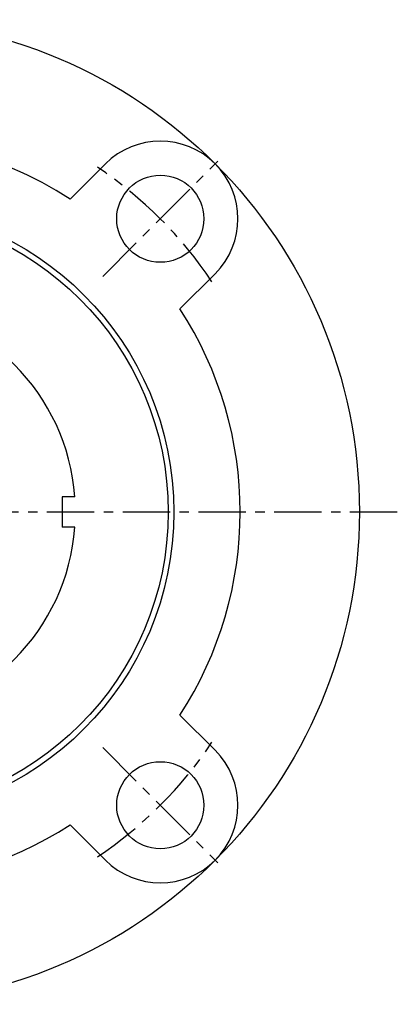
# Model space of a CAD drawing. Extents: x -140 to 296, y -140 to 296.
# Tile 7 of 15: x 40 to 140, y -130 to 130. Entities that reach past the tile are written whole.
import ezdxf

# ---------------------------------------------------------------- set-up
doc = ezdxf.new("R2010")
doc.units = 0
doc.header["$LTSCALE"] = 10
doc.linetypes.add('CENTER', pattern=[2, 1.25, -0.25, 0.25, -0.25])
doc.layers.get('0').update_dxf_attribs({"linetype": 'CONTINUOUS'})
doc.layers.add('CENTER', color=1, linetype='CENTER')

msp = doc.modelspace()

# ---------------------------------------------------------------- linework, layer by layer
for p, q in [((53.63, 82.62), (62.93, 91.92)), ((91.92, 62.93), (82.62, 53.63)), ((51.5, 4), (51.5, -4)), ((54.85, 4), (51.5, 4)), ((54.85, -4), (51.5, -4)), ((82.62, -53.63), (91.92, -62.93)), ((62.93, -91.92), (53.63, -82.62))]:
    msp.add_line(p, q)
for centre, radius in [((0, 0), 130), ((77.43, 77.43), 11.5), ((0, 0), 81), ((0, 0), 79.5), ((77.43, -77.43), 11.5)]:
    msp.add_circle(centre, radius)
for centre, radius, start, end in [((77.43, 77.43), 20.5, 315, 135), ((0, 0), 98.5, 57.0123, 77.0636), ((0, 0), 55, 4.1706, 85.8294), ((0, 0), 98.5, 327.0123, 32.9877), ((0, 0), 55, 274.1706, 355.8294), ((77.43, -77.43), 20.5, 225, 45), ((0, 0), 98.5, 237.0123, 302.9877)]:
    msp.add_arc(centre, radius, start, end)
at = {"layer": 'CENTER'}
for p, q in [((62.23, 62.23), (92.63, 92.63)), ((140, 0), (-140, 0)), ((62.23, -62.23), (92.63, -92.63))]:
    msp.add_line(p, q, dxfattribs=at)
for start, end in [(33.732, 56.268), (303.732, 326.268)]:
    msp.add_arc((0, 0), 109.5, start, end, dxfattribs=at)

doc.saveas('drawing.dxf')
